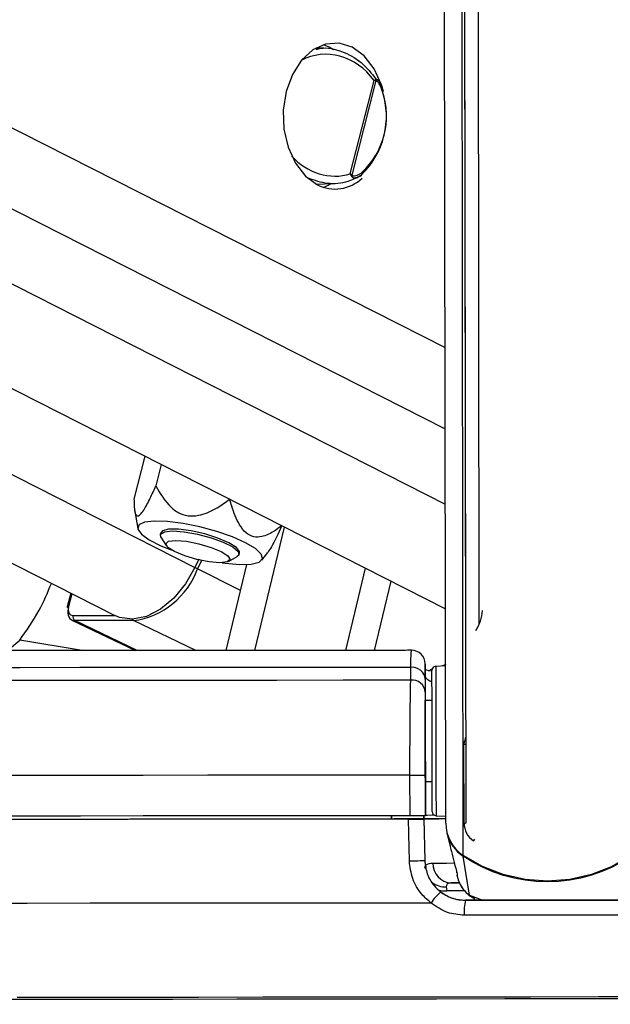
# Paper-space layout 'Wall Base Bracket' of a CAD drawing. Header units: millimetres. Extents: x 61326 to 443956, y 32752 to 406945.
# Tile 16 of 73: x 165722 to 167903, y 143161 to 146797. Entities that reach past the tile are written whole.
import ezdxf

# ---------------------------------------------------------------- set-up
doc = ezdxf.new("R2010")
doc.units = ezdxf.units.MM
doc.layers.add('COMPONENT_GEOMETRY', color=7, linetype='Continuous')
doc.styles.add('SLDTEXTSTYLE1', font='TXT', dxfattribs={"width": 0.75})
doc.dimstyles.new('SLDDIMSTYLE0', dxfattribs={"dimtxt": 2500, "dimasz": 165.1, "dimexe": 0, "dimexo": 0.0625, "dimgap": 625, "dimtad": 0, "dimtih": 1, "dimtoh": 1, "dimdec": 0, "dimlfac": 0.02, "dimrnd": 1e-09, "dimzin": 12, "dimdsep": 46, "dimtxsty": 'SLDTEXTSTYLE1', "dimsah": 1, "dimcen": 0.09, "dimadec": 0, "dimazin": 3, "dimtfac": 1, "dimtdec": 0, "dimtofl": 0, "dimtmove": 0, "dimatfit": 3, "dimfxl": 1, "dimfrac": 2, "dimtolj": 1, "dimtzin": 12, "dimarcsym": 0})

# ---------------------------------------------------------------- blocks, each defined once
blk = doc.blocks.new('_D_25')
at = {"layer": 'COMPONENT_GEOMETRY', "color": 7, "ltscale": 50}
for p, q in [((239589.9, 150850.6), (255467.8, 150850.6)), ((255309, 150850.6), (255309, 97466.8)), ((255309, 40114.2), (255309, 93498)), ((96763.2, 40114.2), (255467.8, 40114.2))]:
    blk.add_line(p, q, dxfattribs=at)
for points in [[(255309, 150850.6), (255283.6, 150685.5), (255334.4, 150685.5)], [(255309, 40114.2), (255334.4, 40279.3), (255283.6, 40279.3)]]:
    blk.add_solid(points, dxfattribs=at)
at = {"layer": 'COMPONENT_GEOMETRY', "color": 7, "ltscale": 50, "insert": (251614.6, 96720.7), "char_height": 2500, "attachment_point": 1, "style": 'SLDTEXTSTYLE1'}
blk.add_mtext('2215', dxfattribs=at)

psp = doc.layouts.new('Wall Base Bracket')

# ---------------------------------------------------------------- linework, layer by layer
at = {"color": 8, "linetype": 'Continuous', "lineweight": 25, "ltscale": 50}
for p, q in [((155256.06, 151397.03), (167293.1, 145285.7)), ((155836.92, 151402.09), (167292.7, 145585.87)), ((153357.33, 151380.52), (166368.91, 144774.41)), ((154719.35, 151392.36), (167293.47, 145008.35)), ((167359.51, 143710.49), (167349.93, 150817.88)), ((166537.16, 144688.66), (166378.9, 144769.32)), ((165914.62, 144677.04), (165902.69, 144630)), ((165919.07, 144597.05), (166072.17, 144597.05)), ((166155.95, 144467.23), (165925.64, 144577.78)), ((166372.64, 144467.38), (166142.65, 144577.78)), ((165676.8, 144467), (165722.32, 144505.85)), ((165953.53, 144467.11), (165722.32, 144505.85)), ((167238.6, 144394.48), (167230.04, 144391.41)), ((167364.39, 143580.14), (167298.71, 143580.07)), ((167383.17, 143563.46), (167431.46, 143545.42)), ((167403.32, 143553.15), (167383.17, 143563.46))]:
    psp.add_line(p, q, dxfattribs=at)
at = {"color": 7, "linetype": 'Continuous', "lineweight": 25, "ltscale": 50}
for p, q in [((152722.14, 151375), (166073.64, 144596.3)), ((153970.88, 151385.85), (167294, 144621.57)), ((167295.07, 143830.21), (167285.24, 151119.88)), ((167370.06, 143830.65), (167360.69, 150787.75)), ((167369.3, 144402.45), (167360.69, 150787.74)), ((167419.07, 144565.98), (167410.78, 150715.61)), ((166845.35, 146691.22), (166815.31, 146691.96)), ((166865.34, 146695.09), (166843.25, 146704.22)), ((166881.19, 146685.89), (166865.34, 146695.09)), ((166942.84, 146227.56), (167030.41, 146572.5)), ((167037.06, 146571.79), (166948.5, 146222.94)), ((167052.65, 146562.84), (167051.24, 146565.77)), ((166979.1, 146219.61), (166984.23, 146222.6)), ((166815.31, 146189.98), (166880.73, 146191.6)), ((166843.25, 146177.72), (166873.72, 146191.42)), ((166184.37, 145184.93), (166144.08, 145026.19)), ((166244.91, 145154.2), (166224.8, 145074.96)), ((166146.07, 144987.62), (166158.1, 144917.71)), ((166243.1, 144902.33), (166241.35, 144895.48)), ((166590.18, 144467.55), (166699.57, 144923.36)), ((166243.66, 144885.8), (166263.48, 144854.67)), ((166532.13, 144821.66), (166533.88, 144828.51)), ((166615.91, 144801.49), (166638.18, 144829.74)), ((166383.59, 144804.4), (166368.91, 144774.41)), ((166393.62, 144799.37), (166378.9, 144769.32)), ((166484.08, 144467.46), (166560.4, 144785.47)), ((166493.22, 144796.35), (166525.49, 144814.25)), ((166926.1, 144467.87), (166998.94, 144771.37)), ((167032.2, 144467.98), (167093.5, 144723.36)), ((165910.9, 144678.93), (165898.12, 144628.62)), ((165915.39, 144580.04), (166150.42, 144467.22)), ((166142.65, 144577.78), (165925.64, 144577.78)), ((167165.91, 144357.7), (167165.76, 144405.24)), ((167219.33, 144373.28), (167219.29, 144412.84)), ((167239.26, 144390.82), (167220.58, 144396.4)), ((167245.03, 144398.29), (167237.13, 144395.61)), ((167294.28, 144410.96), (167258.5, 144409.03)), ((167295.09, 144415.25), (167280.2, 144410.2)), ((167219.33, 144373.28), (167219.46, 144283.24)), ((167219.35, 144361.6), (167219.41, 144314.06)), ((167244.46, 144283.27), (167219.46, 144283.24)), ((167219.46, 144283.24), (167219.46, 144283.23)), ((167220.03, 143858.02), (167219.66, 144135.64)), ((167362.57, 143830.3), (167362.17, 144121.74)), ((167163.27, 143857.46), (167163.07, 144007.46)), ((167219.83, 144007.61), (167220.03, 143857.61)), ((167219.86, 143983.24), (167244.86, 143983.27)), ((167219.86, 143983.24), (167220.03, 143858.44)), ((167219.86, 143983.24), (167220.02, 143858.71)), ((167095.03, 143857.56), (167095.04, 143845.01)), ((167095.05, 143845.01), (167095.03, 143857.39)), ((167214.81, 143845.54), (167105.28, 143845.39)), ((167105.28, 143845.03), (167105.28, 143845.39)), ((167105.28, 143845.39), (167105.28, 143845.03)), ((167214.58, 143857.57), (167214.81, 143845.54)), ((167214.8, 143845.92), (167214.59, 143857.57)), ((167214.8, 143845.92), (167214.81, 143846.2)), ((167214.81, 143846.2), (167217.7, 143692.43)), ((167214.81, 143845.54), (167214.81, 143845.1)), ((167214.81, 143845.1), (167217.68, 143692.49)), ((167220.02, 143858.71), (167220.03, 143858.44)), ((167220.03, 143858.02), (167220.03, 143857.61)), ((167259.24, 143857.54), (167295.03, 143855.72)), ((167299.67, 143794.33), (167310.4, 143748.78)), ((167217.68, 143692.49), (167217.67, 143692.54)), ((167383.17, 143563.46), (167359.99, 143707.52)), ((167334.33, 143651.1), (167334.84, 143649.08)), ((167336.28, 143638.91), (167338.37, 143630.03)), ((167296.94, 143594.89), (167298.71, 143580.07)), ((167315.59, 143608.97), (167347.1, 143609)), ((167367.85, 143545.34), (167367.85, 143545.29))]:
    psp.add_line(p, q, dxfattribs=at)
at = {"color": 7, "linetype": 'Continuous', "lineweight": 25, "ltscale": 50, "flags": 128}
for points in [[(167061.55, 146546.05), (167058.36, 146556.15), (167031.39, 146615.43), (166994.5, 146662.82), (166950.19, 146695.09), (166901.48, 146710.04), (166851.7, 146706.66), (166804.24, 146685.17), (166762.32, 146647.04), (166728.81, 146594.86), (166705.99, 146532.2), (166695.42, 146463.32), (166697.81, 146392.92), (166713, 146325.79), (166739.97, 146266.51), (166776.86, 146219.12), (166821.17, 146186.85), (166821.17, 146186.85)], [(166556.43, 144865.42), (166507.55, 144887.07), (166449.85, 144907.12), (166387.6, 144924.07), (166325.41, 144936.67), (166267.9, 144943.99), (166219.33, 144945.48), (166183.31, 144941.03), (166162.5, 144930.98), (166158.46, 144916.07), (166171.48, 144897.39), (166200.59, 144876.35), (166243.63, 144854.49), (166281.83, 144839.04)], [(166243.66, 144885.8), (166242.09, 144897.4), (166256.66, 144906.2), (166286.92, 144909.26)], [(166494.55, 144865.42), (166454.01, 144882.76), (166405.57, 144898), (166355.06, 144909.31), (166308.59, 144915.33), (166271.76, 144915.33), (166248.99, 144909.31), (166243.1, 144902.33)], [(166286.92, 144909.26), (166329.22, 144906.2), (166378.45, 144897.4), (166428.69, 144883.91), (166473.87, 144867.37), (166508.54, 144849.77), (166528.52, 144833.23), (166531.4, 144819.75), (166525.49, 144814.25)], [(166298.75, 144873.79), (166338.03, 144870.65), (166383.72, 144861.69), (166428.86, 144848.29), (166466.59, 144832.48), (166491.14, 144816.67), (166498.8, 144803.26), (166488.39, 144794.31), (166461.49, 144791.16), (166422.22, 144794.31), (166376.53, 144803.26), (166331.38, 144816.67), (166293.66, 144832.48), (166269.1, 144848.29), (166261.44, 144861.69), (166271.86, 144870.65), (166298.75, 144873.79)], [(166469.64, 144791.37), (166481.18, 144789.81), (166534.72, 144785.36), (166577.41, 144786.85), (166606.09, 144794.17), (166618.63, 144806.77), (166614.1, 144823.72), (166592.84, 144843.77), (166556.43, 144865.42)], [(166533.88, 144828.51), (166533.9, 144832.84), (166522.3, 144848.09), (166494.55, 144865.42)], [(166368.91, 144774.41), (166334.59, 144713.43), (166291.43, 144660.76), (166242.22, 144619.82), (166190.14, 144593.26), (166138.59, 144582.81), (166090.89, 144589.15), (166073.64, 144596.3)], [(165902.06, 144624.93), (165900.32, 144625.92), (165899.05, 144626.87), (165898.3, 144627.75), (165898.1, 144628.51), (165898.12, 144628.62)], [(167429.01, 144615.62), (167429.01, 144615.62), (167427.46, 144595.58), (167422.78, 144576), (167415.08, 144557.34), (167404.56, 144540.04)], [(167165.76, 144405.24), (166910.13, 144404.96), (166658.79, 144404.71), (166413.15, 144404.5), (166174.62, 144404.32), (165944.54, 144404.17), (165724.21, 144404.06), (165514.88, 144403.98), (165317.73, 144403.95), (165133.87, 144403.95), (164964.35, 144403.98), (164810.11, 144404.06), (164672.05, 144404.17), (164550.93, 144404.32), (164447.44, 144404.5), (164362.17, 144404.71), (164295.59, 144404.96), (164248.08, 144405.24)], [(167244.58, 144193.14), (167244.49, 144256.78), (167244.41, 144312.01), (167244.36, 144355.06), (167244.32, 144383), (167244.31, 144393.92), (167244.31, 144394.04)], [(167165.91, 144357.7), (166916.86, 144357.43), (166671.64, 144357.18), (166431.51, 144356.97), (166197.69, 144356.78), (165971.37, 144356.63), (165753.72, 144356.51), (165545.84, 144356.43), (165348.78, 144356.38), (165163.56, 144356.36), (164991.11, 144356.38), (164832.34, 144356.43), (164688.02, 144356.51), (164558.91, 144356.63), (164445.66, 144356.78), (164348.85, 144356.97), (164268.98, 144357.18), (164206.44, 144357.43), (164161.56, 144357.7)], [(167219.66, 144135.64), (167219.62, 144164.54), (167219.58, 144192.26), (167219.55, 144217.75), (167219.52, 144240.07), (167219.49, 144258.38), (167219.47, 144271.98), (167219.46, 144280.37), (167219.46, 144283.23)], [(167244.45, 144283.27), (167244.45, 144290.19), (167244.44, 144298.27)], [(167245.01, 143872.5), (167245, 143879.47), (167244.97, 143903.61), (167244.92, 143943.4), (167244.85, 143996.14), (167244.76, 144058.21), (167244.67, 144125.41), (167244.58, 144193.14)], [(167163.07, 144007.46), (166910.29, 144007.18), (166661.06, 144006.93), (166416.55, 144006.7), (166177.89, 144006.51), (165946.23, 144006.35), (165722.62, 144006.21), (165508.12, 144006.11), (165303.73, 144006.05), (165110.4, 144006.02), (164929.05, 144006.02), (164760.52, 144006.05), (164605.6, 144006.11), (164465.01, 144006.21), (164339.41, 144006.35), (164229.38, 144006.51), (164135.46, 144006.7), (164058.06, 144006.93), (163997.56, 144007.18), (163954.23, 144007.46)], [(167163.07, 144007.46), (167173.71, 144007.48), (167184.17, 144007.49), (167193.99, 144007.51), (167202.71, 144007.53), (167209.93, 144007.55), (167215.35, 144007.57), (167218.69, 144007.59), (167219.83, 144007.61)], [(167244.88, 143968.27), (167244.88, 143970.99), (167244.86, 143983.27)], [(167163.27, 143857.46), (166910.49, 143857.18), (166661.26, 143856.93), (166416.74, 143856.7), (166178.1, 143856.51), (165946.42, 143856.35), (165722.82, 143856.21), (165508.32, 143856.12), (165303.93, 143856.05), (165110.6, 143856.01), (164929.25, 143856.01), (164760.73, 143856.05), (164605.8, 143856.12), (164465.21, 143856.21), (164339.61, 143856.35), (164229.58, 143856.51), (164135.65, 143856.7), (164058.26, 143856.93), (163997.76, 143857.18), (163954.43, 143857.46)], [(167157.96, 143844.96), (166891.88, 143844.66), (166629.84, 143844.4), (166373.19, 143844.17), (166123.27, 143843.97), (165881.38, 143843.8), (165648.76, 143843.68), (165426.64, 143843.58), (165216.15, 143843.53), (165018.39, 143843.51), (164834.4, 143843.53), (164665.11, 143843.58), (164511.42, 143843.68), (164374.12, 143843.8), (164253.91, 143843.97), (164151.43, 143844.17), (164067.21, 143844.4), (164001.67, 143844.66), (163955.18, 143844.96)], [(167105.28, 143845.03), (166853.99, 143844.75), (166606.7, 143844.51), (166364.62, 143844.3), (166128.95, 143844.11), (165900.83, 143843.96), (165681.38, 143843.84), (165471.67, 143843.76), (165272.75, 143843.71), (165085.57, 143843.69), (164911.07, 143843.71), (164750.09, 143843.76), (164603.42, 143843.84), (164471.79, 143843.96), (164355.83, 143844.11), (164256.12, 143844.3), (164173.14, 143844.51), (164107.31, 143844.75), (164058.94, 143845.03)], [(167160.89, 143690.6), (167159, 143790.57), (167157.96, 143844.96)], [(167220.03, 143857.61), (167218.9, 143857.59), (167215.55, 143857.57), (167210.13, 143857.55), (167202.91, 143857.53), (167194.19, 143857.51), (167184.38, 143857.49), (167173.92, 143857.48), (167163.27, 143857.46)], [(167214.79, 143846.58), (167234.57, 143846.63), (167295.85, 143846.78)], [(167214.81, 143846.2), (167221.07, 143846.29), (167239.61, 143846.39), (167269.64, 143846.51), (167295.85, 143846.59)], [(167253.65, 143858.94), (167244.39, 143858.9), (167226.18, 143858.8), (167220.02, 143858.71)], [(167160.89, 143690.6), (167171.54, 143690.8), (167182.01, 143691.03), (167191.83, 143691.28), (167200.55, 143691.54), (167207.79, 143691.81), (167213.2, 143692.06), (167216.55, 143692.29), (167217.68, 143692.49)], [(167980.94, 143711.32), (167909.81, 143670.43), (167833.15, 143640.49), (167752.71, 143622.21), (167670.35, 143615.99), (167587.98, 143621.99), (167507.5, 143640.06), (167430.75, 143669.79), (167359.51, 143710.49)], [(167670.36, 143613.17), (167629.12, 143614.64), (167588.11, 143619.16), (167547.57, 143626.69), (167507.75, 143637.2), (167468.85, 143650.63), (167431.11, 143666.89), (167394.76, 143685.89), (167359.99, 143707.52)], [(167980.47, 143708.36), (167945.76, 143686.63), (167909.45, 143667.53), (167871.77, 143651.17), (167832.91, 143637.64), (167793.1, 143627.02), (167752.59, 143619.38), (167711.59, 143614.75), (167670.36, 143613.17)], [(167344.34, 143609.07), (167332.24, 143609.03), (167315.59, 143608.97)], [(167973.04, 143546.16), (167897.51, 143546.05), (167821.87, 143545.94), (167746.18, 143545.84), (167670.45, 143545.73), (167594.72, 143545.63), (167519.02, 143545.53), (167443.39, 143545.44), (167367.85, 143545.34)], [(167367.85, 143545.29), (167443.39, 143545.38), (167519.03, 143545.48), (167594.72, 143545.58), (167670.45, 143545.68), (167746.17, 143545.78), (167821.88, 143545.89), (167897.51, 143545.99), (167973.04, 143546.1)], [(167240.98, 143535.06), (166979.74, 143534.76), (166721.94, 143534.5), (166468.86, 143534.26), (166221.77, 143534.05), (165981.89, 143533.88), (165750.41, 143533.74), (165528.49, 143533.63), (165317.24, 143533.56), (165117.7, 143533.53), (164930.87, 143533.53), (164757.68, 143533.56), (164599, 143533.63), (164455.61, 143533.74), (164328.21, 143533.88), (164217.46, 143534.05), (164123.9, 143534.26), (164048, 143534.5), (163990.13, 143534.76), (163950.58, 143535.06)], [(167977.19, 143490.63), (167900.63, 143490.52), (167823.98, 143490.41), (167747.27, 143490.3), (167670.53, 143490.2), (167593.77, 143490.1), (167517.06, 143489.99), (167440.41, 143489.9), (167363.85, 143489.8)], [(168017.68, 143181.32), (167765.64, 143180.96), (167513.13, 143180.63), (167261.4, 143180.31), (167011.72, 143180.03), (166765.32, 143179.77), (166523.42, 143179.54), (166287.26, 143179.35), (166057.97, 143179.18), (165836.73, 143179.05), (165624.63, 143178.94)], [(168109.07, 143188.61), (167859.09, 143188.24), (167608.18, 143187.9), (167357.59, 143187.58), (167108.52, 143187.28), (166862.19, 143187.02), (166619.8, 143186.78), (166382.53, 143186.57), (166151.54, 143186.39), (165927.95, 143186.24), (165712.85, 143186.13)]]:
    psp.add_lwpolyline(points, dxfattribs=at)
at = {"color": 8, "linetype": 'Continuous', "lineweight": 25, "ltscale": 50, "flags": 128}
for points in [[(167064.6, 146534.56), (167064.63, 146534.44), (167064.47, 146533.72), (167063.87, 146532.9), (167062.85, 146532.02), (167061.44, 146531.1)], [(165898.12, 144628.62), (165898.47, 144629.14), (165899.39, 144629.61), (165900.8, 144629.9), (165902.69, 144630)], [(167258.5, 144409.03), (167258.5, 144408.91), (167258.52, 144397.37), (167258.56, 144367.83), (167258.62, 144322.3), (167258.7, 144263.9), (167258.79, 144196.59)], [(167258.79, 144196.59), (167258.88, 144124.97), (167258.98, 144053.92), (167259.07, 143988.28), (167259.14, 143932.52), (167259.2, 143890.44), (167259.24, 143864.91), (167259.24, 143857.54)], [(167362.57, 143830.3), (167366.47, 143830.39), (167370.06, 143830.65)], [(167398.01, 143764.45), (167400.23, 143767.66), (167402.29, 143770.79)], [(167247.97, 143682.61), (167270.1, 143682.69), (167297.62, 143682.78), (167326.21, 143682.85)], [(167271.01, 143582.77), (167283.53, 143580.43), (167298.71, 143580.07)]]:
    psp.add_lwpolyline(points, dxfattribs=at)
at = {"color": 7, "linetype": 'Continuous', "lineweight": 25, "ltscale": 2500}
for centre, radius, start, end in [((167019.75, 146570.37), 17.36, 4.68592, 16.81974), ((166775.74, 146440.89), 300.58, 313.09138, 18.41973), ((166790.58, 146440.89), 285.48, 313.08962, 18.41963), ((166886.06, 146317.58), 145.95, 243.60341, 313.45182), ((166932.46, 146234.98), 20.05, 313.4924, 323.10581), ((166101.29, 144870.27), 295.4, 278.04902, 340.01626), ((165935.22, 144591.81), 16.99, 162.01442, 235.66445), ((167169.28, 144418.13), 50, 0.0366, 90.29903), ((167171.79, 144357.92), 47.7, 4.4233, 97.25352), ((167259.31, 144394.06), 15, 93.07703, 180.07703), ((167171.87, 144310.38), 47.69, 4.42209, 97.17173), ((167260.01, 143872.52), 15, 180.07703, 267.07703), ((167439.99, 143831.01), 144.92, 180.31526, 236.26811), ((167442.25, 143830.72), 79.68, 180.30441, 236.2759), ((167440.43, 143827.78), 144.68, 193.36622, 236.21954), ((167319.39, 143680.32), 71.46, 178.167, 266.95551), ((167390.62, 143439.3), 177.66, 129.77941, 147.38226), ((167542.72, 143504.8), 179.49, 166.96488, 184.7944)]:
    psp.add_arc(centre, radius, start, end, dxfattribs=at)
at = {"color": 8, "linetype": 'Continuous', "lineweight": 25, "ltscale": 2500}
for centre, radius, start, end in [((166978.11, 146228.31), 8.55, 316.82129, 28.67971), ((166247.82, 144506.87), 293.36, 63.45931, 65.64865), ((166148.02, 144588.08), 11.62, 207.1643, 242.4567), ((167512.63, 144094.25), 152.95, 159.21581, 169.64351), ((167366.66, 143707.01), 6.69, 155.57036, 175.56892), ((167292.76, 143673.08), 78.3, 232.19679, 273.05644)]:
    psp.add_arc(centre, radius, start, end, dxfattribs=at)
for start_param, end_param in [(4.9219263, 6.3388331), (1.9014511, 3.0169497)]:
    psp.add_ellipse((166869.22, 146444.08), major_axis=(-97.44, 207.28), ratio=0.8950072, start_param=start_param, end_param=end_param, dxfattribs=at)
at = {"color": 7, "linetype": 'Continuous', "lineweight": 25, "ltscale": 2500}
for centre, major_axis, ratio, start_param, end_param in [((165927.43, 144630), (15.84, 31.21), 0.6654379, 1.8965233, 3.4673197), ((165937.42, 144624.93), (22.34, 44.74), 0.6667204, 1.8921515, 3.4629478)]:
    psp.add_ellipse(centre, major_axis=major_axis, ratio=ratio, start_param=start_param, end_param=end_param, dxfattribs=at)
at = {"color": 7, "linetype": 'Continuous', "lineweight": 25, "ltscale": 50}
for points, knots in [([(166817.05, 146687.55), (166822.47, 146688.92), (166852.77, 146696.59), (166912.04, 146682.05), (166985.47, 146644.64), (167021.07, 146598.55), (167038.49, 146576)], [0, 0, 0, 0, 0.0674524, 0.3768436, 0.6950024, 1, 1, 1, 1]), ([(167030.41, 146572.5), (167030.47, 146572.53), (167032.67, 146573.56), (167034.55, 146574.49), (167036.37, 146575.4)], [0, 0, 0, 0, 0.0289091, 1, 1, 1, 1]), ([(167037.06, 146571.79), (167035.02, 146572.04), (167032.92, 146572.28), (167030.48, 146572.49), (167030.41, 146572.5)], [0, 0, 0, 0, 0.9711851, 1, 1, 1, 1]), ([(167036.37, 146575.4), (167037.22, 146575.7), (167039.8, 146576.63), (167043.68, 146575.16), (167049.24, 146570.14), (167053.39, 146564.35), (167054.88, 146558.48), (167055.03, 146557.89)], [0, 0, 0, 0, 0.10009941, 0.30455399, 0.48521596, 0.94837326, 1, 1, 1, 1]), ([(167061.44, 146531.1), (167058.89, 146538.68), (167054.72, 146551.08), (167047.55, 146563.33), (167042.53, 146569.08), (167039.58, 146571.65), (167037.62, 146571.76), (167037.06, 146571.79)], [0, 0, 0, 0, 0.4557312, 0.7450946, 0.8506702, 0.9570373, 1, 1, 1, 1]), ([(167064.43, 146534.5), (167063.42, 146538.17), (167061.12, 146546.53), (167057.22, 146553.81), (167055.03, 146557.89)], [0, 0, 0, 0, 0.4391447, 1, 1, 1, 1]), ([(166981.09, 146221.39), (166965.5, 146213.4), (166927.57, 146193.95), (166859.35, 146186.57), (166811.28, 146203.36), (166787.61, 146211.64)], [0, 0, 0, 0, 0.2613159, 0.636226, 1, 1, 1, 1]), ([(166946.26, 146220.43), (166945.26, 146222.74), (166944.23, 146225.13), (166942.88, 146227.5), (166942.84, 146227.56)], [0, 0, 0, 0, 0.9714691, 1, 1, 1, 1]), ([(166942.84, 146227.56), (166942.9, 146227.52), (166945.01, 146226), (166946.78, 146224.44), (166948.5, 146222.94)], [0, 0, 0, 0, 0.0279758, 1, 1, 1, 1]), ([(166948.5, 146222.94), (166948.97, 146222.43), (166950.29, 146221.03), (166955.21, 146219.69), (166966.64, 146220.93), (166977.55, 146226.48), (166984.73, 146231.77), (166985.61, 146232.41)], [0, 0, 0, 0, 0.0453417, 0.1255736, 0.375669, 0.9241024, 1, 1, 1, 1]), ([(166979.1, 146219.61), (166979, 146219.52), (166976.39, 146217.21), (166973.55, 146215.84), (166970.83, 146214.53)], [0, 0, 0, 0, 0.0402199, 1, 1, 1, 1]), ([(166144.08, 145026.19), (166144.6, 145005.91), (166145.33, 144977.33), (166155.34, 144962.01), (166166.51, 144966.76), (166183.28, 144989.19), (166203.09, 145026.73), (166217.93, 145059.7), (166224.8, 145074.96)], [0, 0, 0, 0, 0.2986595, 0.4209704, 0.5444984, 0.650576, 0.8382696, 1, 1, 1, 1]), ([(166224.8, 145074.96), (166241.26, 145046.59), (166264.46, 145006.59), (166313.51, 144971.46), (166352.68, 144961.98), (166400.62, 144968.6), (166449.31, 144991.47), (166482.34, 145015.21), (166497.64, 145026.19)], [0, 0, 0, 0, 0.2986537, 0.4209783, 0.5445035, 0.6505776, 0.8382751, 1, 1, 1, 1]), ([(166689.75, 144928.65), (166680.03, 144921.27), (166656.62, 144903.49), (166621.68, 144886.61), (166585.8, 144885.04), (166556.41, 144900.35), (166527.01, 144938.95), (166509.46, 144984.36), (166500.06, 145017.62), (166497.64, 145026.19)], [0, 0, 0, 0, 0.13390296, 0.32270694, 0.44222712, 0.56276835, 0.69227943, 0.92066676, 1, 1, 1, 1]), ([(166689.75, 144928.65), (166676.75, 144899.53), (166659, 144859.74), (166642.42, 144836.2), (166637.98, 144829.89)], [0, 0, 0, 0, 0.7319366, 1, 1, 1, 1]), ([(167169.22, 144468.13), (167148.93, 144468.11), (167054.42, 144468), (166887.49, 144467.83), (166670.75, 144467.62), (166458.99, 144467.44), (166253.15, 144467.29), (166054.3, 144467.16), (165863.37, 144467.06), (165681.33, 144467), (165509.07, 144466.96), (165347.42, 144466.96), (165197.24, 144466.98), (165059.18, 144467.03), (164934.04, 144467.12), (164822.33, 144467.23), (164724.78, 144467.37), (164641.64, 144467.54), (164574.18, 144467.73), (164525.39, 144467.93), (164506.22, 144468.06), (164498.32, 144468.12)], [0, 0, 0, 0, 0.0152236, 0.0709314, 0.1266484, 0.1823638, 0.2380788, 0.2937913, 0.3495025, 0.4052115, 0.4609171, 0.5166184, 0.5723137, 0.628, 0.6836746, 0.7393288, 0.7949538, 0.8505247, 0.9059951, 0.9612495, 1, 1, 1, 1]), ([(167219.29, 144412.84), (167219.28, 144416.34), (167219.27, 144423.55), (167219.32, 144382.64), (167219.35, 144361.6)], [0, 0, 0, 0, 0.4856724, 1, 1, 1, 1]), ([(167163.07, 144007.46), (167163.08, 144052.15), (167163.09, 144141.49), (167163.98, 144260.32), (167165.07, 144327.17), (167165.8, 144353.57), (167165.91, 144357.7)], [0, 0, 0, 0, 0.3136643, 0.6271446, 0.941619, 1, 1, 1, 1]), ([(167219.41, 144314.06), (167219.42, 144310.45), (167219.46, 144287.36), (167219.53, 144228.89), (167219.67, 144124.9), (167219.78, 144046.71), (167219.83, 144007.61)], [0, 0, 0, 0, 0.0584371, 0.37309002, 0.68652191, 1, 1, 1, 1]), ([(167362.17, 144121.74), (167362.33, 144121.73), (167363.83, 144121.61), (167366.47, 144121.43), (167368.68, 144121.48), (167369.68, 144121.5)], [0, 0, 0, 0, 0.060751, 0.5780573, 1, 1, 1, 1]), ([(167157.96, 143844.96), (167163.6, 143844.97), (167174.89, 143844.98), (167190.93, 143845.01), (167203.84, 143845.04), (167212.97, 143845.07), (167214.18, 143845.09), (167214.81, 143845.1)], [0, 0, 0, 0, 0.1975402, 0.3950522, 0.5927088, 0.7902785, 1, 1, 1, 1]), ([(167310.74, 143748.82), (167310.94, 143747.49), (167312.93, 143734.39), (167314.84, 143729.6), (167316.55, 143725.29)], [0, 0, 0, 0, 0.10170211, 1, 1, 1, 1]), ([(167316.55, 143725.29), (167319.86, 143711.73), (167326.56, 143684.22), (167333.5, 143656.47), (167337.02, 143642.4)], [0, 0, 0, 0, 0.493274, 1, 1, 1, 1]), ([(167240.98, 143535.06), (167229.15, 143545.31), (167200.49, 143570.14), (167168.92, 143623.83), (167163.56, 143668.37), (167160.89, 143690.6)], [0, 0, 0, 0, 0.2603463, 0.6306857, 1, 1, 1, 1]), ([(167217.67, 143692.54), (167219.63, 143675.82), (167223.53, 143642.37), (167249.92, 143598.12), (167288.24, 143564.86), (167330, 143547.68), (167357.32, 143545.99), (167367.85, 143545.34)], [0, 0, 0, 0, 0.215296, 0.4305642, 0.6464982, 0.8637974, 1, 1, 1, 1]), ([(167217.68, 143692.49), (167219.65, 143675.82), (167223.61, 143642.46), (167246.93, 143602.18), (167268.18, 143583.52), (167276.95, 143575.83)], [0, 0, 0, 0, 0.3700181, 0.7403006, 1, 1, 1, 1]), ([(167218.24, 143663.21), (167218.99, 143668.06), (167220.78, 143679.71), (167237.95, 143681.54), (167247.97, 143682.61)], [0, 0, 0, 0, 0.41643175, 1, 1, 1, 1]), ([(167335.69, 143646.84), (167335.69, 143646.84), (167335.39, 143647.47), (167335.58, 143647.37), (167335.77, 143647.28)], [0, 0, 0, 0, 0.0015911, 1, 1, 1, 1]), ([(167335.77, 143647.28), (167335.77, 143647.29), (167335.78, 143647.3), (167335.78, 143647.32), (167335.79, 143647.33)], [0, 0, 0, 0, 0.47740203, 1, 1, 1, 1]), ([(167315.59, 143608.97), (167309.9, 143608.42), (167302.94, 143607.75), (167297.18, 143602.74), (167297.05, 143598.38), (167296.94, 143594.89)], [0, 0, 0, 0, 0.4777898, 0.5837281, 1, 1, 1, 1]), ([(167350.7, 143600.97), (167351.66, 143598.5), (167355.38, 143588.91), (167366.67, 143576.93), (167382.59, 143562.08), (167394.97, 143555.19), (167402.4, 143551.06)], [0, 0, 0, 0, 0.1064991, 0.4134396, 0.6478889, 1, 1, 1, 1]), ([(167276.95, 143575.83), (167291.43, 143566.71), (167319.32, 143549.15), (167352.1, 143546.54), (167367.85, 143545.29)], [0, 0, 0, 0, 0.5193977, 1, 1, 1, 1]), ([(167363.85, 143489.8), (167342.48, 143491.72), (167297.58, 143495.76), (167260.44, 143521.55), (167240.98, 143535.06)], [0, 0, 0, 0, 0.4758732, 1, 1, 1, 1])]:
    psp.add_open_spline(points, degree=3, knots=knots, dxfattribs=at)
at = {"color": 8, "linetype": 'Continuous', "lineweight": 25, "ltscale": 50}
for points, knots in [([(166970.83, 146214.53), (166969.71, 146213.79), (166966.38, 146211.58), (166960.97, 146210.84), (166955.41, 146211.41), (166951.18, 146213.55), (166948.1, 146216.51), (166946.79, 146219.3), (166946.26, 146220.43)], [0, 0, 0, 0, 0.13814145, 0.4116078, 0.61668633, 0.7743743, 0.90935201, 1, 1, 1, 1]), ([(165722.32, 144505.85), (165747.59, 144541.2), (165792.7, 144604.31), (165825.14, 144681.34), (165839.41, 144715.23)], [0, 0, 0, 0, 0.5600743, 1, 1, 1, 1]), ([(167165.76, 144405.24), (167166.46, 144428.89), (167167.5, 144464.21), (167168.8, 144466.17), (167169.23, 144466.82)], [0, 0, 0, 0, 0.6694394, 1, 1, 1, 1]), ([(167244.37, 144351.74), (167241.67, 144352.75), (167223.23, 144359.65), (167221.13, 144367), (167219.33, 144373.28)], [0, 0, 0, 0, 0.1459485, 1, 1, 1, 1]), ([(167337.02, 143642.4), (167337.44, 143637.57), (167337.95, 143631.67), (167336.82, 143637.86), (167336.62, 143638.98)], [0, 0, 0, 0, 0.8191898, 1, 1, 1, 1]), ([(167338.63, 143630.08), (167338.84, 143628.87), (167340.37, 143619.56), (167348.08, 143602.26), (167362.38, 143580.14), (167376.39, 143568.9), (167383.17, 143563.46)], [0, 0, 0, 0, 0.0450989, 0.3455123, 0.6836752, 1, 1, 1, 1])]:
    psp.add_open_spline(points, degree=3, knots=knots, dxfattribs=at)

# ---------------------------------------------------------------- dimensions: what is measured, and where the dimension line sits
at = {"layer": 'COMPONENT_GEOMETRY', "color": 7, "ltscale": 50}
dim = psp.add_linear_dim(base=(255309.01, 40114.24), p1=(239526.37, 150850.58), p2=(96699.72, 40114.24), angle=90, dimstyle='SLDDIMSTYLE0', dxfattribs=at)
dim.commit()
dim.dimension.update_dxf_attribs({"geometry": '_D_25', "text_midpoint": (255309.01, 95482.41), "dimtype": 160})

doc.saveas('drawing.dxf')
